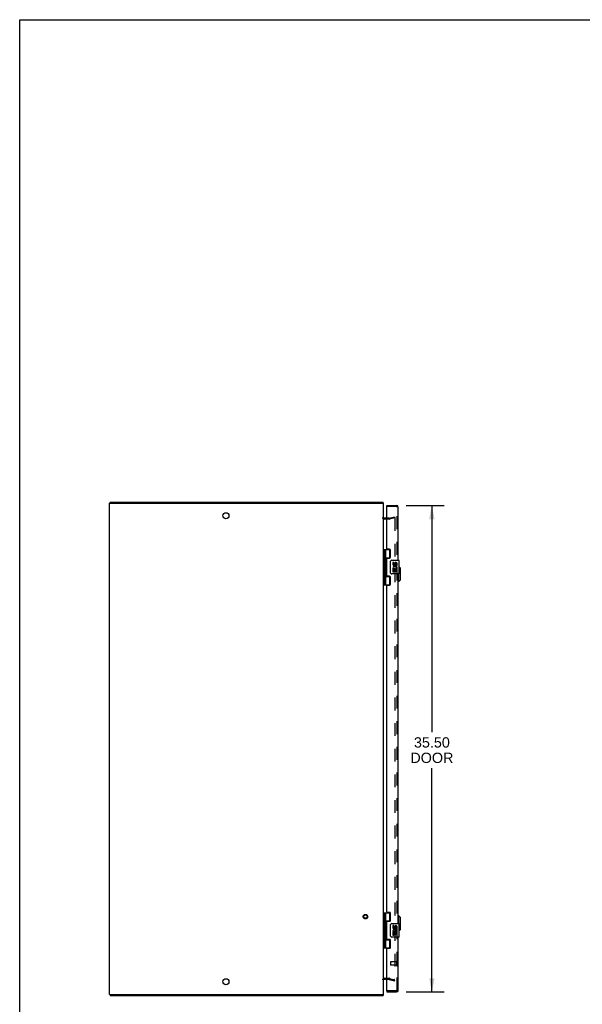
# Model space of a CAD drawing. Header units: inches. Extents: x 0 to 170, y 0 to 110.
# Tile 2 of 4: x 0 to 41, y 38 to 110. Entities that reach past the tile are written whole.
import ezdxf

# ---------------------------------------------------------------- set-up
doc = ezdxf.new("R2010")
doc.units = ezdxf.units.IN
doc.header["$LTSCALE"] = 9.35
doc.header["$MEASUREMENT"] = 0
doc.linetypes.add('HIDDEN', pattern=[0.2, 0.1, -0.1])
doc.layers.get('0').update_dxf_attribs({"linetype": 'CONTINUOUS'})
for name, color, linetype in [('DEFAULT_2', 8, 'HIDDEN'), ('DIMENSIONS', 7, 'CONTINUOUS'), ('DOOR_ASSEMBLY', 7, 'CONTINUOUS')]:
    doc.layers.add(name, color=color, linetype=linetype)
doc.styles.get("Standard").update_dxf_attribs({"font": 'arial.ttf'})
doc.dimstyles.new('DIMSTYLE_1', dxfattribs={"dimtxt": 0.75, "dimasz": 1, "dimexe": 0.09, "dimexo": 0.07, "dimgap": 0.0375, "dimtad": 0, "dimtih": 1, "dimtoh": 1, "dimzin": 4, "dimdsep": 46, "dimtxsty": 'Standard', "dimblk": '_FILLED', "dimblk1": '_FILLED', "dimblk2": '_FILLED', "dimcen": 0.09, "dimadec": 3, "dimazin": 1, "dimtfac": 1, "dimtdec": 3, "dimtofl": 0, "dimtmove": 0, "dimatfit": 3, "dimldrblk": '_FILLED', "dimfxl": 0, "dimtolj": 1, "dimtzin": 4, "dimarcsym": 0})

# ---------------------------------------------------------------- blocks, each defined once
blk = doc.blocks.new('_FILLED')
at = {"color": 0, "linetype": 'ByBlock'}
blk.add_solid([(0, 0), (-1, 0.2), (-1, -0.2)], dxfattribs=at)
blk = doc.blocks.new('*D4')
at = {"layer": 'DIMENSIONS', "color": 2, "linetype": 'Continuous'}
for p, q in [((28.202, 74.554), (30.974, 74.554)), ((30.074, 74.554), (30.074, 58.016)), ((30.074, 39.054), (30.074, 55.391)), ((28.202, 39.054), (30.974, 39.054))]:
    blk.add_line(p, q, dxfattribs=at)
for p, rotation in [((30.074, 74.554), 90), ((30.074, 39.054), 270)]:
    blk.add_blockref('_FILLED', p, dxfattribs=dict(at, rotation=rotation))
at = {"layer": 'DIMENSIONS', "color": 2, "linetype": 'Continuous', "insert": (30.074, 57.641), "char_height": 0.75, "width": 3.13941, "attachment_point": 2, "line_spacing_factor": 0.9}
blk.add_mtext('35.50\\PDOOR', dxfattribs=at)

msp = doc.modelspace()

# ---------------------------------------------------------------- linework, layer by layer
at = {"color": 7, "linetype": 'Continuous'}
for p, q in [((0, 0), (0, 110)), ((0, 110), (170, 110)), ((6.554, 74.729), (6.654, 74.729)), ((6.604, 74.729), (6.604, 74.804)), ((26.551, 74.729), (26.448, 74.729)), ((26.528, 74.729), (26.528, 74.804)), ((6.554, 38.879), (6.654, 38.879)), ((6.604, 38.879), (6.604, 38.804)), ((26.439, 38.879), (26.551, 38.879)), ((26.528, 38.879), (26.528, 38.804))]:
    msp.add_line(p, q, dxfattribs=at)
at = {"color": 3, "linetype": 'Continuous'}
for p, q in [((6.551, 38.879), (6.551, 74.729)), ((6.551, 74.729), (6.554, 74.729)), ((6.604, 74.804), (26.528, 74.804)), ((6.661, 74.729), (26.439, 74.729)), ((26.551, 38.879), (26.551, 74.729)), ((26.794, 73.629), (26.593, 73.629)), ((26.593, 39.979), (26.794, 39.979)), ((6.551, 38.879), (6.554, 38.879)), ((6.604, 38.804), (26.528, 38.804)), ((6.661, 38.879), (26.439, 38.879))]:
    msp.add_line(p, q, dxfattribs=at)
for centre in [(15.051, 73.804), (15.051, 39.804)]:
    msp.add_circle(centre, 0.219, dxfattribs=at)
for centre, start, end in [((26.593, 73.671), 180, 270), ((26.593, 39.937), 90, 180)]:
    msp.add_arc(centre, 0.042, start, end, dxfattribs=at)
at = {"layer": 'DEFAULT_2', "color": 8, "linetype": 'HIDDEN'}
for p, q in [((26.952, 73.554), (26.593, 73.554)), ((26.952, 73.629), (26.794, 73.629)), ((26.958, 73.629), (27.345, 73.733)), ((27.364, 73.66), (26.978, 73.557)), ((27.345, 73.733), (27.364, 73.66)), ((27.364, 73.631), (27.364, 39.976)), ((26.593, 40.054), (26.952, 40.054)), ((26.794, 39.979), (26.952, 39.979)), ((26.958, 39.978), (27.345, 39.874)), ((26.978, 40.05), (27.364, 39.947)), ((27.345, 39.874), (27.364, 39.947))]:
    msp.add_line(p, q, dxfattribs=at)
for points in [[(27.345, 73.651), (27.344, 73.651), (27.342, 73.651), (27.34, 73.65)], [(27.35, 73.65), (27.348, 73.651), (27.346, 73.651), (27.345, 73.651)], [(27.35, 73.65), (27.351, 73.65), (27.353, 73.649), (27.355, 73.648), (27.357, 73.647), (27.358, 73.645), (27.359, 73.644), (27.361, 73.642), (27.362, 73.641), (27.362, 73.639), (27.363, 73.637), (27.364, 73.635), (27.364, 73.633), (27.364, 73.631)], [(27.345, 39.956), (27.344, 39.956), (27.342, 39.956), (27.34, 39.957)], [(27.364, 39.976), (27.364, 39.974), (27.364, 39.972), (27.363, 39.97), (27.362, 39.968), (27.362, 39.967), (27.361, 39.965), (27.359, 39.963), (27.358, 39.962), (27.357, 39.96), (27.355, 39.959), (27.353, 39.958), (27.351, 39.958), (27.35, 39.957), (27.348, 39.957), (27.346, 39.956), (27.345, 39.956)]]:
    msp.add_lwpolyline(points, dxfattribs=at)
for radius in [0.164, 0.124]:
    msp.add_circle((25.226, 44.554), radius, dxfattribs=at)
for centre, radius, start, end in [((26.593, 73.671), 0.117, 180, 270), ((26.952, 73.654), 0.025, 270, 285), ((26.952, 73.654), 0.1, 270, 285), ((26.593, 39.937), 0.117, 90, 180), ((26.952, 39.954), 0.1, 75, 90), ((26.952, 39.954), 0.025, 75, 90)]:
    msp.add_arc(centre, radius, start, end, dxfattribs=at)
at = {"layer": 'DOOR_ASSEMBLY', "color": 7, "linetype": 'Continuous'}
for p, q in [((26.794, 74.479), (26.794, 74.554)), ((26.809, 74.479), (26.794, 74.479)), ((26.551, 71.333), (27.036, 71.333)), ((26.59, 71.333), (26.59, 68.774)), ((26.689, 71.333), (26.689, 70.646)), ((27.009, 70.743), (27.009, 71.333)), ((26.689, 70.743), (27.036, 70.743)), ((26.689, 70.445), (26.689, 69.662)), ((26.706, 70.617), (26.706, 70.616)), ((26.706, 70.475), (26.706, 70.616)), ((26.706, 70.475), (26.706, 70.475)), ((26.978, 70.734), (26.978, 70.711)), ((26.978, 70.734), (27.03, 70.734)), ((27.054, 69.654), (27.054, 70.454)), ((27.154, 70.554), (27.664, 70.554)), ((27.679, 69.569), (27.679, 70.539)), ((27.23, 70.399), (27.23, 70.263)), ((27.293, 70.399), (27.23, 70.399)), ((27.23, 69.938), (27.23, 69.708)), ((27.248, 69.938), (27.23, 69.938)), ((27.23, 69.708), (27.293, 69.708)), ((27.282, 69.938), (27.31, 69.957)), ((27.282, 69.938), (27.542, 69.938)), ((27.293, 70.263), (27.293, 70.399)), ((27.293, 69.708), (27.293, 69.875)), ((27.293, 69.875), (27.358, 69.875)), ((27.358, 70.326), (27.358, 70.257)), ((27.358, 69.875), (27.358, 69.739)), ((27.358, 69.739), (27.418, 69.739)), ((27.418, 70.263), (27.418, 70.305)), ((27.418, 69.739), (27.418, 69.875)), ((27.418, 69.875), (27.481, 69.875)), ((27.473, 69.974), (27.531, 69.949)), ((27.481, 70.169), (27.481, 70.305)), ((27.481, 70.169), (27.542, 70.169)), ((27.481, 69.708), (27.481, 69.875)), ((27.481, 69.708), (27.542, 69.708)), ((27.542, 70.169), (27.542, 70.326)), ((27.542, 69.985), (27.542, 70.038)), ((27.542, 69.708), (27.542, 69.938)), ((27.777, 69.987), (27.679, 70.084)), ((27.777, 69.121), (27.777, 69.987)), ((26.689, 69.461), (26.689, 68.774)), ((26.689, 69.365), (27.036, 69.365)), ((26.706, 69.633), (26.706, 69.632)), ((26.706, 69.491), (26.706, 69.632)), ((26.706, 69.491), (26.706, 69.491)), ((26.978, 69.396), (26.978, 69.374)), ((27.03, 69.374), (26.978, 69.374)), ((27.009, 68.774), (27.009, 69.365)), ((27.664, 69.554), (27.154, 69.554)), ((27.659, 69.002), (27.619, 69.002)), ((27.659, 69.002), (27.659, 69.554)), ((27.777, 69.121), (27.659, 69.002)), ((26.551, 68.774), (27.036, 68.774)), ((26.551, 44.833), (27.036, 44.833)), ((26.59, 44.833), (26.59, 42.274)), ((26.689, 44.833), (26.689, 44.146)), ((27.009, 44.243), (27.009, 44.833)), ((27.659, 44.605), (27.619, 44.605)), ((27.777, 44.487), (27.659, 44.605)), ((27.659, 44.054), (27.659, 44.605)), ((26.689, 44.243), (27.036, 44.243)), ((26.689, 43.945), (26.689, 43.162)), ((26.706, 44.117), (26.706, 44.116)), ((26.706, 44.116), (26.706, 43.975)), ((26.706, 43.975), (26.706, 43.975)), ((26.978, 44.234), (27.03, 44.234)), ((26.978, 44.234), (26.978, 44.211)), ((27.054, 43.154), (27.054, 43.954)), ((27.154, 44.054), (27.664, 44.054)), ((27.293, 43.899), (27.23, 43.899)), ((27.23, 43.899), (27.23, 43.763)), ((27.293, 43.763), (27.293, 43.899)), ((27.358, 43.826), (27.358, 43.757)), ((27.542, 43.669), (27.542, 43.826)), ((27.679, 43.069), (27.679, 44.039)), ((27.777, 43.621), (27.777, 44.487)), ((26.706, 43.133), (26.706, 43.132)), ((26.706, 43.132), (26.706, 42.991)), ((27.248, 43.438), (27.23, 43.438)), ((27.23, 43.438), (27.23, 43.208)), ((27.23, 43.208), (27.293, 43.208)), ((27.282, 43.438), (27.31, 43.457)), ((27.282, 43.438), (27.542, 43.438)), ((27.293, 43.375), (27.358, 43.375)), ((27.293, 43.208), (27.293, 43.375)), ((27.358, 43.375), (27.358, 43.239)), ((27.358, 43.239), (27.418, 43.239)), ((27.418, 43.763), (27.418, 43.805)), ((27.418, 43.375), (27.481, 43.375)), ((27.418, 43.239), (27.418, 43.375)), ((27.473, 43.474), (27.531, 43.449)), ((27.481, 43.669), (27.481, 43.805)), ((27.481, 43.669), (27.542, 43.669)), ((27.481, 43.208), (27.481, 43.375)), ((27.481, 43.208), (27.542, 43.208)), ((27.542, 43.485), (27.542, 43.538)), ((27.542, 43.208), (27.542, 43.438)), ((27.777, 43.621), (27.679, 43.523)), ((26.689, 42.961), (26.689, 42.274)), ((26.689, 42.865), (27.036, 42.865)), ((26.706, 42.991), (26.706, 42.991)), ((26.978, 42.896), (26.978, 42.874)), ((27.03, 42.874), (26.978, 42.874)), ((27.009, 42.274), (27.009, 42.865)), ((27.664, 43.054), (27.154, 43.054)), ((26.551, 42.274), (27.036, 42.274)), ((26.794, 39.129), (26.809, 39.129)), ((26.794, 39.129), (26.794, 39.054))]:
    msp.add_line(p, q, dxfattribs=at)
at = {"layer": 'DOOR_ASSEMBLY', "color": 3, "linetype": 'Continuous'}
for p, q in [((26.794, 74.554), (27.502, 74.554)), ((26.794, 71.395), (26.794, 74.464)), ((27.619, 70.554), (27.619, 74.437)), ((26.982, 71.364), (26.825, 71.364)), ((27.044, 70.773), (27.044, 71.302)), ((26.794, 69.427), (26.794, 70.68)), ((26.825, 70.711), (26.982, 70.711)), ((26.982, 69.396), (26.825, 69.396)), ((27.044, 68.805), (27.044, 69.334)), ((27.619, 44.054), (27.619, 69.554)), ((26.794, 44.895), (26.794, 68.712)), ((26.825, 68.743), (26.982, 68.743)), ((26.982, 44.864), (26.825, 44.864)), ((27.044, 44.273), (27.044, 44.802)), ((26.794, 42.927), (26.794, 44.18)), ((26.825, 44.211), (26.982, 44.211)), ((26.982, 42.896), (26.825, 42.896)), ((27.044, 42.305), (27.044, 42.834)), ((27.619, 39.171), (27.619, 43.054)), ((26.794, 39.144), (26.794, 42.212)), ((26.825, 42.243), (26.982, 42.243)), ((26.794, 39.054), (27.502, 39.054))]:
    msp.add_line(p, q, dxfattribs=at)
at = {"layer": 'DOOR_ASSEMBLY', "color": 8, "linetype": 'HIDDEN'}
for p, q in [((27.502, 74.479), (26.809, 74.479)), ((27.544, 39.171), (27.544, 74.437)), ((27.044, 41.243), (27.044, 41.015)), ((27.501, 41.253), (27.054, 41.253)), ((27.501, 41.005), (27.054, 41.005)), ((27.501, 41.271), (27.501, 40.987)), ((27.502, 39.129), (26.809, 39.129))]:
    msp.add_line(p, q, dxfattribs=at)
at = {"layer": 'DOOR_ASSEMBLY', "color": 7, "linetype": 'Continuous'}
for points in [[(26.689, 70.69), (26.69, 70.681), (26.692, 70.672), (26.695, 70.661), (26.699, 70.65), (26.704, 70.638), (26.709, 70.627), (26.713, 70.615), (26.718, 70.603), (26.722, 70.592), (26.726, 70.58), (26.729, 70.569), (26.731, 70.557), (26.732, 70.546), (26.731, 70.534), (26.729, 70.523), (26.726, 70.511), (26.722, 70.5), (26.718, 70.488), (26.713, 70.476), (26.709, 70.465), (26.704, 70.453), (26.699, 70.441), (26.695, 70.43), (26.692, 70.42), (26.69, 70.41), (26.689, 70.402)], [(27.054, 70.454), (27.055, 70.46), (27.055, 70.466), (27.056, 70.472), (27.057, 70.478), (27.059, 70.484), (27.061, 70.49)], [(26.689, 69.706), (26.69, 69.697), (26.692, 69.688), (26.695, 69.677), (26.699, 69.666), (26.704, 69.654), (26.709, 69.643), (26.713, 69.631), (26.718, 69.619), (26.722, 69.608), (26.726, 69.596), (26.729, 69.585), (26.731, 69.573), (26.732, 69.562), (26.731, 69.55), (26.729, 69.539), (26.726, 69.527), (26.722, 69.516), (26.718, 69.504), (26.713, 69.492), (26.709, 69.481), (26.704, 69.469), (26.699, 69.457), (26.695, 69.446), (26.692, 69.436), (26.69, 69.426), (26.689, 69.418)], [(27.061, 69.617), (27.059, 69.623), (27.057, 69.629), (27.056, 69.635), (27.055, 69.641), (27.055, 69.647), (27.054, 69.654)], [(26.689, 44.19), (26.69, 44.181), (26.692, 44.172), (26.695, 44.161), (26.699, 44.15), (26.704, 44.138), (26.709, 44.127), (26.713, 44.115), (26.718, 44.103), (26.722, 44.092), (26.726, 44.08), (26.729, 44.069), (26.731, 44.057), (26.732, 44.046), (26.731, 44.034), (26.729, 44.023), (26.726, 44.011), (26.722, 44), (26.718, 43.988), (26.713, 43.976), (26.709, 43.965), (26.704, 43.953), (26.699, 43.941), (26.695, 43.93), (26.692, 43.92), (26.69, 43.91), (26.689, 43.902)], [(27.054, 43.954), (27.055, 43.96), (27.055, 43.966), (27.056, 43.972), (27.057, 43.978), (27.059, 43.984), (27.061, 43.99)], [(26.689, 43.206), (26.69, 43.197), (26.692, 43.188), (26.695, 43.177), (26.699, 43.166), (26.704, 43.154), (26.709, 43.143), (26.713, 43.131), (26.718, 43.119), (26.722, 43.108), (26.726, 43.096), (26.729, 43.085), (26.731, 43.073), (26.732, 43.062), (26.731, 43.05), (26.729, 43.039), (26.726, 43.027), (26.722, 43.016), (26.718, 43.004), (26.713, 42.992), (26.709, 42.981), (26.704, 42.969), (26.699, 42.957), (26.695, 42.946), (26.692, 42.936), (26.69, 42.926), (26.689, 42.918)], [(27.061, 43.117), (27.059, 43.123), (27.057, 43.129), (27.056, 43.135), (27.055, 43.141), (27.055, 43.147), (27.054, 43.154)]]:
    msp.add_lwpolyline(points, dxfattribs=at)
at = {"layer": 'DOOR_ASSEMBLY', "color": 3, "linetype": 'Continuous'}
for centre, radius, start, end in [((26.809, 74.464), 0.015, 90, 180), ((27.502, 74.437), 0.117, 0, 90), ((26.825, 71.395), 0.031, 180, 270), ((26.982, 71.302), 0.062, 0, 90), ((26.825, 70.68), 0.031, 90, 180), ((26.982, 70.773), 0.062, 270, 360), ((26.825, 69.427), 0.031, 180, 270), ((26.982, 69.334), 0.062, 0, 90), ((26.825, 68.712), 0.031, 90, 180), ((26.982, 68.805), 0.062, 270, 360), ((26.825, 44.895), 0.031, 180, 270), ((26.982, 44.802), 0.062, 0, 90), ((26.825, 44.18), 0.031, 90, 180), ((26.982, 44.273), 0.062, 270, 360), ((26.825, 42.927), 0.031, 180, 270), ((26.982, 42.834), 0.062, 0, 90), ((26.825, 42.212), 0.031, 90, 180), ((26.982, 42.305), 0.062, 270, 360), ((26.809, 39.144), 0.015, 180, 270), ((27.502, 39.171), 0.117, 270, 360)]:
    msp.add_arc(centre, radius, start, end, dxfattribs=at)
at = {"layer": 'DOOR_ASSEMBLY', "color": 8, "linetype": 'HIDDEN'}
for centre, radius, start, end in [((27.502, 74.437), 0.042, 0, 90), ((27.054, 41.243), 0.01, 90, 180), ((27.054, 41.015), 0.01, 180, 270), ((27.523, 41.271), 0.0215, 0, 180), ((27.523, 40.987), 0.0215, 180, 360), ((27.502, 39.171), 0.042, 270, 360)]:
    msp.add_arc(centre, radius, start, end, dxfattribs=at)
at = {"layer": 'DOOR_ASSEMBLY', "color": 7, "linetype": 'Continuous'}
for centre, radius, start, end in [((26.616, 70.616), 0.09, 0.67198, 35.18775), ((26.616, 70.476), 0.09, 324.81225, 359.32802), ((27.154, 70.454), 0.1, 90, 158.79459), ((27.664, 70.539), 0.015, 0, 90), ((27.384, 70.011), 0.154, 161.41988, 206.19629), ((27.324, 70.263), 0.0943, 180, 360), ((27.387, 70.012), 0.157, 9.70314, 161.87913), ((27.387, 70.012), 0.157, 205.73705, 207.8532), ((27.324, 70.263), 0.0314, 180, 261.22946), ((27.387, 70.012), 0.0943, 336.59665, 215.11217), ((27.323, 70.268), 0.0362, 263.42855, 341.76278), ((27.45, 70.305), 0.0943, 71.72667, 167.43379), ((27.45, 70.305), 0.0314, 0, 180.04847), ((27.45, 70.305), 0.0943, 12.54017, 71.70103), ((27.387, 70.012), 0.157, 336.59665, 350.29686), ((26.616, 69.632), 0.09, 0.67198, 35.18775), ((26.616, 69.492), 0.09, 324.81225, 359.32802), ((27.154, 69.654), 0.1, 201.20502, 270), ((27.664, 69.569), 0.015, 270, 360), ((26.616, 44.116), 0.09, 0.67198, 35.18775), ((26.616, 43.976), 0.09, 324.81225, 359.32802), ((27.154, 43.954), 0.1, 90, 158.79459), ((27.45, 43.805), 0.0943, 71.72667, 167.43379), ((27.45, 43.805), 0.0314, 0, 180.04847), ((27.45, 43.805), 0.0943, 12.54017, 71.70103), ((27.664, 44.039), 0.015, 0, 90), ((26.616, 43.132), 0.09, 0.67198, 35.18775), ((27.154, 43.154), 0.1, 201.20502, 270), ((27.384, 43.511), 0.154, 161.41988, 206.19629), ((27.324, 43.763), 0.0943, 180, 360), ((27.387, 43.512), 0.157, 9.70314, 161.87913), ((27.387, 43.512), 0.157, 205.73705, 207.8532), ((27.324, 43.763), 0.0314, 180, 261.22946), ((27.387, 43.512), 0.0943, 336.59665, 215.11217), ((27.323, 43.768), 0.0362, 263.42855, 341.76278), ((27.387, 43.512), 0.157, 336.59665, 350.29686), ((26.616, 42.992), 0.09, 324.81225, 359.32802), ((27.664, 43.069), 0.015, 270, 360)]:
    msp.add_arc(centre, radius, start, end, dxfattribs=at)
for centre in [(26.779, 70.546), (26.779, 69.562), (26.779, 44.046), (26.779, 43.062)]:
    msp.add_ellipse(centre, major_axis=(0, 0.188), ratio=0.5625, start_param=1.007189, end_param=2.134404, dxfattribs=at)

# ---------------------------------------------------------------- dimensions: what is measured, and where the dimension line sits
at = {"layer": 'DIMENSIONS', "color": 2, "linetype": 'Continuous'}
dim = msp.add_linear_dim(base=(30.074, 39.054), p1=(28.132, 74.554), p2=(28.132, 39.054), angle=270, text='<>\\PDOOR', dimstyle='DIMSTYLE_1', dxfattribs=at)
dim.commit()
dim.dimension.update_dxf_attribs({"geometry": '*D4', "text_midpoint": (30.074, 56.703), "dimtype": 160})

doc.saveas('drawing.dxf')
